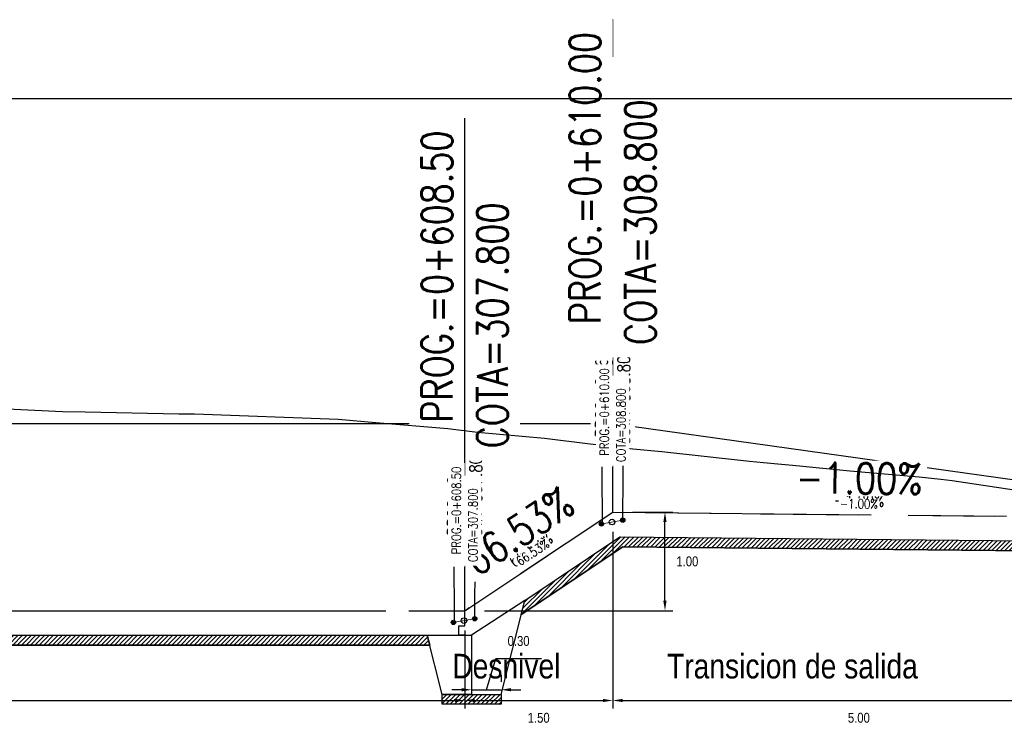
# Model space of a CAD drawing. Header units: metres. Extents: x 719936 to 720643, y 9143565 to 9144018.
# Tile 41 of 56: x 720529.22 to 720539.22, y 9143950.33 to 9143957.48. Entities that reach past the tile are written whole.
import ezdxf

# ---------------------------------------------------------------- set-up
doc = ezdxf.new("R2010")
doc.units = ezdxf.units.M
for name, pattern in [('CENTER', [2, 1.25, -0.25, 0.25, -0.25]), ('CENTER2', [1.125, 0.75, -0.125, 0.125, -0.125]), ('DASHED', [0.75, 0.5, -0.25]), ('DASHED2', [0.375, 0.25, -0.125])]:
    doc.linetypes.add(name, pattern=pattern)
for name, color, linetype in [('-01-C-DESCOLMA', 5, 'CENTER2'), ('01_CIVI_322_PF_GRID', 8, 'Continuous'), ('AecObjExplode_PLANTA RAPIDA_Vport_1ECE', 7, 'Continuous'), ('AecObjExplode_PLANTA RAPIDA_Vport_1ED3', 7, 'Continuous'), ('AecObjExplode_PLANTA RAPIDA_Vport_1ED7', 7, 'Continuous'), ('AecObjExplode_PLANTA RAPIDA_Vport_220C', 7, 'Continuous'), ('AecObjExplode_PLANTA RAPIDA_Vport_22C7', 7, 'Continuous'), ('AecObjExplode_PLANTA RAPIDA_Vport_22CB', 7, 'Continuous'), ('AecObjExplode_PLANTA RAPIDA_Vport_22E2', 7, 'Continuous'), ('AecObjExplode_PLANTA RAPIDA_Vport_22EB', 7, 'Continuous'), ('AecObjExplode_PLANTA RAPIDA_Vport_2460', 7, 'Continuous'), ('AecObjExplode_PLANTA RAPIDA_Vport_2496', 7, 'Continuous'), ('AIR.A3-TN', 32, 'Continuous'), ('AIR.A3_NOTAS', 7, 'Continuous'), ('AIR_NOTAS A-3', 7, 'Continuous'), ('C-ALIG', 5, 'CENTER'), ('C-Borde de Camino', 2, 'Continuous'), ('Layer1 (.05)', 8, 'Continuous'), ('LNII-TP-TEXTO', 1, 'Continuous')]:
    doc.layers.add(name, color=color, linetype=linetype)
doc.layers.add('COTAS-01', color=1, linetype='Continuous', lineweight=30)
doc.styles.add('AIR-Simplex.(0.80)', font='simplex.shx', dxfattribs={"width": 0.8})
doc.styles.add('Arial Narrow', font='ARIALN.TTF')
doc.styles.add('R80-50', font='romans.shx', dxfattribs={"width": 0.8, "height": 0.3})
doc.dimstyles.new('1-50', dxfattribs={"dimtxt": 0.3, "dimasz": 0.06, "dimexe": 0.08, "dimexo": 0.2, "dimgap": 0.05, "dimtad": 2, "dimtih": 1, "dimtoh": 1, "dimzin": 4, "dimdsep": 46, "dimtxsty": 'R80-50', "dimblk1": 'TICK2', "dimblk2": 'TICK2', "dimsah": 1, "dimcen": 0.09, "dimclrd": 1, "dimclre": 1, "dimclrt": 7, "dimadec": 0, "dimazin": 0, "dimtfac": 1, "dimtmove": 0, "dimatfit": 3, "dimldrblk": 'TICK2', "dimfxl": 1, "dimtolj": 1, "dimtzin": 0, "dimarcsym": 0})

# ---------------------------------------------------------------- blocks, each defined once
blk = doc.blocks.new('water stop')
at = {"layer": 'Layer1 (.05)'}
h = blk.add_hatch(color=256, dxfattribs=at)
h.dxf.hatch_style = 1
edge = h.paths.add_edge_path()
edge.add_arc((720675.2, 9143996.886), 0.0221, 176.5714, 536.5714, ccw=False)
h = blk.add_hatch(dxfattribs=at)
h.set_pattern_fill('AR-BRSTD', color=256, scale=0.013033)
h.set_pattern_definition([(0, (-322910.8009, -4097122.9582), (0, 0.88285196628), []), (90, (-322910.8009, -4097122.9582), (-1.32411243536, 0.88285196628), [0.88285196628, -0.88285196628])])
edge = h.paths.add_edge_path()
edge.add_arc((720675.31, 9143996.886), 0.0283, 176.5714, 536.5714, ccw=False)
h = blk.add_hatch(color=256, dxfattribs=at)
h.dxf.hatch_style = 1
edge = h.paths.add_edge_path()
edge.add_arc((720675.42, 9143996.886), 0.0221, 176.5714, 536.5714, ccw=False)
at = {"layer": 'LNII-TP-TEXTO'}
h = blk.add_hatch(dxfattribs=at)
h.set_pattern_fill('AR-BRSTD', color=1, scale=0.013033)
h.set_pattern_definition([(0, (-322910.9113, -4097122.9582), (0, 0.88285196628), []), (90, (-322910.9113, -4097122.9582), (-1.32411243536, 0.88285196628), [0.88285196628, -0.88285196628])])
edge = h.paths.add_edge_path()
edge.add_arc((720675.2, 9143996.886), 0.0221, 176.5714, 536.5714, ccw=False)
h = blk.add_hatch(dxfattribs=at)
h.set_pattern_fill('AR-BRSTD', color=1, scale=0.009)
h.set_pattern_definition([(0, (0.0762, 0), (0, 0.6096762), []), (90, (0.0762, 0), (-0.9144, 0.6096762), [0.6096762, -0.6096762])])
edge = h.paths.add_edge_path()
edge.add_arc((720675.42, 9143996.886), 0.0221, 176.5714, 536.5714, ccw=False)
at = {"layer": 'Layer1 (.05)', "const_width": 0.00724, "flags": 128}
blk.add_lwpolyline([(720675.2, 9143996.886), (720675.42, 9143996.886)], dxfattribs=at)
at = {"layer": 'Layer1 (.05)'}
for centre, radius in [((720675.2, 9143996.886), 0.0221), ((720675.31, 9143996.886), 0.0283), ((720675.42, 9143996.886), 0.0221)]:
    blk.add_circle(centre, radius, dxfattribs=at)
blk = doc.blocks.new('*D49')
at = {"color": 1, "lineweight": -2, "transparency": 16777216}
for p, q in [((720522.941, 9143951.283), (720522.941, 9143950.491)), ((720533.741, 9143951.283), (720533.741, 9143950.491)), ((720523.041, 9143950.571), (720533.641, 9143950.571))]:
    blk.add_line(p, q, dxfattribs=at)
at = {"color": 1, "transparency": 16777216}
for points in [[(720523.041, 9143950.588), (720523.041, 9143950.555), (720522.941, 9143950.571)], [(720533.641, 9143950.588), (720533.641, 9143950.555), (720533.741, 9143950.571)]]:
    blk.add_solid(points, dxfattribs=at)
at = {"layer": 'Defpoints', "color": 0, "transparency": 16777216}
for p in [(720522.941, 9143951.483), (720533.741, 9143951.483), (720533.741, 9143950.571)]:
    blk.add_point(p, dxfattribs=at)
at = {"color": 7, "transparency": 16777216, "insert": (720528.341, 9143950.395), "char_height": 0.1, "attachment_point": 5, "style": 'Arial Narrow'}
blk.add_mtext('\\A1;10.80', dxfattribs=at)
blk = doc.blocks.new('TICK2')
at = {"layer": 'COTAS-01', "ltscale": 0.5}
blk.add_line((-1.25, 0), (1.25, 0), dxfattribs=at)
blk.add_circle((0, 0), 0.5, dxfattribs=at)
blk = doc.blocks.new('*D50')
at = {"color": 1, "lineweight": -2, "transparency": 16777216}
for p, q in [((720535.244, 9143952.283), (720535.244, 9143950.491)), ((720533.741, 9143951.283), (720533.741, 9143950.491)), ((720533.841, 9143950.571), (720535.144, 9143950.571))]:
    blk.add_line(p, q, dxfattribs=at)
at = {"color": 1, "transparency": 16777216}
for points in [[(720533.841, 9143950.588), (720533.841, 9143950.555), (720533.741, 9143950.571)], [(720535.144, 9143950.588), (720535.144, 9143950.555), (720535.244, 9143950.571)]]:
    blk.add_solid(points, dxfattribs=at)
at = {"layer": 'Defpoints', "color": 0, "transparency": 16777216}
for p in [(720535.244, 9143952.483), (720533.741, 9143951.483), (720535.244, 9143950.571)]:
    blk.add_point(p, dxfattribs=at)
at = {"color": 7, "transparency": 16777216, "insert": (720534.492, 9143950.395), "char_height": 0.1, "attachment_point": 5, "style": 'Arial Narrow'}
blk.add_mtext('\\A1;1.50', dxfattribs=at)
blk = doc.blocks.new('*D53')
at = {"color": 1, "lineweight": -2, "transparency": 16777216}
for p, q in [((720535.244, 9143952.283), (720535.244, 9143950.491)), ((720540.244, 9143952.232), (720540.244, 9143950.491)), ((720535.344, 9143950.571), (720540.144, 9143950.571))]:
    blk.add_line(p, q, dxfattribs=at)
at = {"color": 1, "transparency": 16777216}
for points in [[(720535.344, 9143950.588), (720535.344, 9143950.555), (720535.244, 9143950.571)], [(720540.144, 9143950.588), (720540.144, 9143950.555), (720540.244, 9143950.571)]]:
    blk.add_solid(points, dxfattribs=at)
at = {"layer": 'Defpoints', "color": 0, "transparency": 16777216}
for p in [(720535.244, 9143952.483), (720540.244, 9143952.432), (720540.244, 9143950.571)]:
    blk.add_point(p, dxfattribs=at)
at = {"color": 7, "transparency": 16777216, "insert": (720537.744, 9143950.395), "char_height": 0.1, "attachment_point": 5, "style": 'Arial Narrow'}
blk.add_mtext('\\A1;5.00', dxfattribs=at)
blk = doc.blocks.new('*D58')
at = {"color": 1, "lineweight": -2, "transparency": 16777216}
for p, q in [((720533.961, 9143950.68), (720534.057, 9143950.999)), ((720534.057, 9143950.999), (720534.52, 9143950.999)), ((720533.811, 9143950.833), (720533.811, 9143950.76)), ((720534.111, 9143950.833), (720534.111, 9143950.76)), ((720533.711, 9143950.68), (720533.611, 9143950.68)), ((720533.811, 9143950.68), (720534.111, 9143950.68)), ((720533.811, 9143950.68), (720534.111, 9143950.68)), ((720534.211, 9143950.68), (720534.311, 9143950.68))]:
    blk.add_line(p, q, dxfattribs=at)
at = {"color": 1, "transparency": 16777216}
for points in [[(720533.711, 9143950.697), (720533.711, 9143950.664), (720533.811, 9143950.68)], [(720534.211, 9143950.697), (720534.211, 9143950.664), (720534.111, 9143950.68)]]:
    blk.add_solid(points, dxfattribs=at)
at = {"layer": 'Defpoints', "color": 0, "transparency": 16777216}
for p in [(720533.811, 9143950.633), (720534.111, 9143950.68), (720534.111, 9143950.633)]:
    blk.add_point(p, dxfattribs=at)
at = {"color": 7, "transparency": 16777216, "insert": (720534.288, 9143951.175), "char_height": 0.1, "attachment_point": 5, "style": 'Arial Narrow'}
blk.add_mtext('\\A1;0.30', dxfattribs=at)
blk = doc.blocks.new('*D52')
at = {"color": 1, "lineweight": -2, "transparency": 16777216}
for p, q in [((720535.444, 9143952.483), (720535.855, 9143952.483)), ((720535.775, 9143951.583), (720535.775, 9143952.383)), ((720533.941, 9143951.483), (720535.855, 9143951.483))]:
    blk.add_line(p, q, dxfattribs=at)
at = {"color": 1, "transparency": 16777216}
for points in [[(720535.758, 9143952.383), (720535.791, 9143952.383), (720535.775, 9143952.483)], [(720535.758, 9143951.583), (720535.791, 9143951.583), (720535.775, 9143951.483)]]:
    blk.add_solid(points, dxfattribs=at)
at = {"layer": 'Defpoints', "color": 0, "transparency": 16777216}
for p in [(720535.244, 9143952.483), (720535.775, 9143952.483), (720533.741, 9143951.483)]:
    blk.add_point(p, dxfattribs=at)
at = {"color": 7, "transparency": 16777216, "insert": (720536.002, 9143951.983), "char_height": 0.1, "attachment_point": 5, "style": 'Arial Narrow'}
blk.add_mtext('\\A1;1.00', dxfattribs=at)
blk = doc.blocks.new('AecObjExplode_PLANTA RAPIDA_Vport_1ECE')
at = {"layer": '-01-C-DESCOLMA', "color": 5, "linetype": 'CENTER2', "lineweight": 30, "ltscale": 5, "flags": 128}
blk.add_lwpolyline([(720495.244, 9143953.852), (720505.244, 9143953.707), (720510.694, 9143953.683), (720522.941, 9143951.483), (720533.741, 9143951.483), (720535.244, 9143952.483), (720540.244, 9143952.432), (720543.244, 9143952.333)], dxfattribs=at)
at = {"layer": '01_CIVI_322_PF_GRID', "color": 7, "linetype": 'Continuous', "lineweight": -3}
blk.add_line((720495.244, 9143956.683), (720545.244, 9143956.683), dxfattribs=at)
at = {"layer": 'AIR.A3-TN', "color": 32, "linetype": 'Continuous', "lineweight": -3, "ltscale": 5, "flags": 128}
blk.add_lwpolyline([(720529.02, 9143953.534), (720529.656, 9143953.506), (720529.885, 9143953.503), (720530.839, 9143953.483), (720530.945, 9143953.483), (720530.997, 9143953.481), (720532.455, 9143953.427), (720532.839, 9143953.395), (720533.57, 9143953.334), (720533.871, 9143953.295), (720534.552, 9143953.235), (720535.014, 9143953.176), (720535.448, 9143953.127), (720535.742, 9143953.1), (720536.633, 9143953.001), (720536.775, 9143952.988), (720537.141, 9143952.952), (720537.653, 9143952.904), (720538.357, 9143952.843), (720538.577, 9143952.819), (720538.693, 9143952.804), (720539.39, 9143952.699)], dxfattribs=at)
at = {"layer": 'AIR_NOTAS A-3', "color": 7, "linetype": 'Continuous', "lineweight": -3}
blk.add_line((720535.244, 9143952.483), (720535.244, 9143957.483), dxfattribs=at)
at = {"layer": 'AIR.A3_NOTAS', "color": 7, "linetype": 'Continuous', "lineweight": -3, "char_height": 0.3125, "attachment_point": 8, "style": 'AIR-Simplex.(0.80)', "bg_fill": 3, "box_fill_scale": 1.08, "bg_fill_color": 256, "bg_fill_true_color": 13158600, "bg_fill_transparency": 0}
for s, insert, width, rotation in [('-1.00%', (720537.746, 9143952.67), 1.32262, 359.4242), ('66.53%', (720534.374, 9143952.159), 1.29857, 33.6357)]:
    blk.add_mtext(s, dxfattribs=dict(at, insert=insert, width=width, rotation=rotation))
at = {"layer": 'AIR_NOTAS A-3', "color": 7, "linetype": 'Continuous', "lineweight": -3, "char_height": 0.3125, "rotation": 90, "style": 'AIR-Simplex.(0.80)', "bg_fill": 3, "box_fill_scale": 1.4, "bg_fill_color": 256, "bg_fill_true_color": 13158600, "bg_fill_transparency": 0}
for s, insert, width, attachment_point in [('PROG.=0+610.00', (720535.119, 9143957.358), 3.21036, 9), ('COTA=308.800', (720535.369, 9143954.179), 2.80155, 1), ('PROG.=0+608.50', (720533.616, 9143956.358), 3.25845, 9), ('COTA=307.800', (720533.866, 9143953.131), 2.80155, 1)]:
    blk.add_mtext(s, dxfattribs=dict(at, insert=insert, width=width, attachment_point=attachment_point))
at = {"layer": 'AIR_NOTAS A-3', "color": 7, "linetype": 'Continuous', "lineweight": -3}
blk.add_line((720533.741, 9143951.483), (720533.741, 9143956.483), dxfattribs=at)
blk = doc.blocks.new('AecObjExplode_PLANTA RAPIDA_Vport_1ED3')
at = {"layer": '-01-C-DESCOLMA', "color": 5, "linetype": 'CENTER2', "lineweight": 30, "ltscale": 5, "flags": 128}
blk.add_lwpolyline([(720495.244, 9143953.852), (720505.244, 9143953.707), (720510.694, 9143953.683), (720522.941, 9143951.483), (720533.741, 9143951.483), (720535.244, 9143952.483), (720540.244, 9143952.432), (720543.244, 9143952.333)], dxfattribs=at)
at = {"layer": '01_CIVI_322_PF_GRID', "color": 7, "linetype": 'Continuous', "lineweight": -3}
blk.add_line((720495.244, 9143956.683), (720545.244, 9143956.683), dxfattribs=at)
at = {"layer": 'AIR.A3-TN', "color": 32, "linetype": 'Continuous', "lineweight": -3, "ltscale": 5, "flags": 128}
blk.add_lwpolyline([(720529.02, 9143953.534), (720529.656, 9143953.506), (720529.885, 9143953.503), (720530.839, 9143953.483), (720530.945, 9143953.483), (720530.997, 9143953.481), (720532.455, 9143953.427), (720532.839, 9143953.395), (720533.57, 9143953.334), (720533.871, 9143953.295), (720534.552, 9143953.235), (720535.014, 9143953.176), (720535.448, 9143953.127), (720535.742, 9143953.1), (720536.633, 9143953.001), (720536.775, 9143952.988), (720537.141, 9143952.952), (720537.653, 9143952.904), (720538.357, 9143952.843), (720538.577, 9143952.819), (720538.693, 9143952.804), (720539.39, 9143952.699)], dxfattribs=at)
at = {"layer": 'AIR_NOTAS A-3', "color": 7, "linetype": 'Continuous', "lineweight": -3}
for p, q in [((720535.244, 9143952.483), (720535.244, 9143954.483)), ((720533.741, 9143951.483), (720533.741, 9143953.483))]:
    blk.add_line(p, q, dxfattribs=at)
at = {"layer": 'AIR.A3_NOTAS', "color": 7, "linetype": 'Continuous', "lineweight": -3, "char_height": 0.125, "attachment_point": 8, "style": 'AIR-Simplex.(0.80)', "bg_fill": 3, "box_fill_scale": 1.08, "bg_fill_color": 256, "bg_fill_true_color": 13158600, "bg_fill_transparency": 0}
for s, insert, width, rotation in [('-1.00%', (720537.745, 9143952.542), 0.52905, 359.4242), ('66.53%', (720534.445, 9143952.053), 0.51943, 33.6357)]:
    blk.add_mtext(s, dxfattribs=dict(at, insert=insert, width=width, rotation=rotation))
at = {"layer": 'AIR_NOTAS A-3', "color": 7, "linetype": 'Continuous', "lineweight": -3, "char_height": 0.125, "rotation": 90, "style": 'AIR-Simplex.(0.80)', "bg_fill": 3, "box_fill_scale": 1.4, "bg_fill_color": 256, "bg_fill_true_color": 13158600, "bg_fill_transparency": 0}
for s, insert, width, attachment_point in [('PROG.=0+610.00', (720535.194, 9143954.433), 1.28414, 9), ('COTA=308.800', (720535.294, 9143953.161), 1.12062, 1), ('PROG.=0+608.50', (720533.691, 9143953.433), 1.30338, 9), ('COTA=307.800', (720533.791, 9143952.142), 1.12062, 1)]:
    blk.add_mtext(s, dxfattribs=dict(at, insert=insert, width=width, attachment_point=attachment_point))
blk = doc.blocks.new('AecObjExplode_PLANTA RAPIDA_Vport_1ED7')
at = {"layer": '-01-C-DESCOLMA', "color": 5, "linetype": 'CENTER2', "lineweight": 30, "ltscale": 5, "flags": 128}
blk.add_lwpolyline([(720495.244, 9143953.852), (720505.244, 9143953.707), (720510.694, 9143953.683), (720522.941, 9143951.483), (720533.741, 9143951.483), (720535.244, 9143952.483), (720540.244, 9143952.432), (720543.244, 9143952.333)], dxfattribs=at)
at = {"layer": '01_CIVI_322_PF_GRID', "color": 7, "linetype": 'Continuous', "lineweight": -3}
blk.add_line((720495.244, 9143956.683), (720545.244, 9143956.683), dxfattribs=at)
at = {"layer": 'AIR.A3-TN', "color": 32, "linetype": 'Continuous', "lineweight": -3, "ltscale": 5, "flags": 128}
blk.add_lwpolyline([(720529.02, 9143953.534), (720529.656, 9143953.506), (720529.885, 9143953.503), (720530.839, 9143953.483), (720530.945, 9143953.483), (720530.997, 9143953.481), (720532.455, 9143953.427), (720532.839, 9143953.395), (720533.57, 9143953.334), (720533.871, 9143953.295), (720534.552, 9143953.235), (720535.014, 9143953.176), (720535.448, 9143953.127), (720535.742, 9143953.1), (720536.633, 9143953.001), (720536.775, 9143952.988), (720537.141, 9143952.952), (720537.653, 9143952.904), (720538.357, 9143952.843), (720538.577, 9143952.819), (720538.693, 9143952.804), (720539.39, 9143952.699)], dxfattribs=at)
at = {"layer": 'AIR_NOTAS A-3', "color": 7, "linetype": 'Continuous', "lineweight": -3}
for p, q in [((720535.244, 9143952.483), (720535.244, 9143954.483)), ((720533.741, 9143951.483), (720533.741, 9143953.483))]:
    blk.add_line(p, q, dxfattribs=at)
at = {"layer": 'AIR.A3_NOTAS', "color": 7, "linetype": 'Continuous', "lineweight": -3, "char_height": 0.125, "attachment_point": 8, "style": 'AIR-Simplex.(0.80)', "bg_fill": 3, "box_fill_scale": 1.08, "bg_fill_color": 256, "bg_fill_true_color": 13158600, "bg_fill_transparency": 0}
for s, insert, width, rotation in [('-1.00%', (720537.745, 9143952.542), 0.52905, 359.4242), ('66.53%', (720534.445, 9143952.053), 0.51943, 33.6357)]:
    blk.add_mtext(s, dxfattribs=dict(at, insert=insert, width=width, rotation=rotation))
at = {"layer": 'AIR_NOTAS A-3', "color": 7, "linetype": 'Continuous', "lineweight": -3, "char_height": 0.125, "rotation": 90, "style": 'AIR-Simplex.(0.80)', "bg_fill": 3, "box_fill_scale": 1.4, "bg_fill_color": 256, "bg_fill_true_color": 13158600, "bg_fill_transparency": 0}
for s, insert, width, attachment_point in [('PROG.=0+610.00', (720535.194, 9143954.433), 1.28414, 9), ('COTA=308.800', (720535.294, 9143953.161), 1.12062, 1), ('PROG.=0+608.50', (720533.691, 9143953.433), 1.30338, 9), ('COTA=307.800', (720533.791, 9143952.142), 1.12062, 1)]:
    blk.add_mtext(s, dxfattribs=dict(at, insert=insert, width=width, attachment_point=attachment_point))
blk = doc.blocks.new('AecObjExplode_PLANTA RAPIDA_Vport_220C')
at = {"layer": '-01-C-DESCOLMA', "color": 5, "linetype": 'CENTER2', "lineweight": 30, "ltscale": 5, "flags": 128}
blk.add_lwpolyline([(720495.244, 9143953.852), (720505.244, 9143953.707), (720510.694, 9143953.683), (720522.941, 9143951.483), (720533.741, 9143951.483), (720535.244, 9143952.483), (720540.244, 9143952.432), (720543.244, 9143952.333)], dxfattribs=at)
at = {"layer": '01_CIVI_322_PF_GRID', "color": 7, "linetype": 'Continuous', "lineweight": -3}
blk.add_line((720495.244, 9143956.683), (720545.244, 9143956.683), dxfattribs=at)
at = {"layer": 'AIR.A3-TN', "color": 32, "linetype": 'Continuous', "lineweight": -3, "ltscale": 5, "flags": 128}
blk.add_lwpolyline([(720529.02, 9143953.534), (720529.656, 9143953.506), (720529.885, 9143953.503), (720530.839, 9143953.483), (720530.945, 9143953.483), (720530.997, 9143953.481), (720532.455, 9143953.427), (720532.839, 9143953.395), (720533.57, 9143953.334), (720533.871, 9143953.295), (720534.552, 9143953.235), (720535.014, 9143953.176), (720535.448, 9143953.127), (720535.742, 9143953.1), (720536.633, 9143953.001), (720536.775, 9143952.988), (720537.141, 9143952.952), (720537.653, 9143952.904), (720538.357, 9143952.843), (720538.577, 9143952.819), (720538.693, 9143952.804), (720539.39, 9143952.699)], dxfattribs=at)
at = {"layer": 'AIR_NOTAS A-3', "color": 7, "linetype": 'Continuous', "lineweight": -3}
blk.add_line((720535.244, 9143952.483), (720535.244, 9143957.483), dxfattribs=at)
at = {"layer": 'AIR.A3_NOTAS', "color": 7, "linetype": 'Continuous', "lineweight": -3, "char_height": 0.3125, "attachment_point": 8, "style": 'AIR-Simplex.(0.80)', "bg_fill": 3, "box_fill_scale": 1.08, "bg_fill_color": 256, "bg_fill_true_color": 13158600, "bg_fill_transparency": 0}
for s, insert, width, rotation in [('-1.00%', (720537.746, 9143952.67), 1.32262, 359.4242), ('66.53%', (720534.374, 9143952.159), 1.29857, 33.6357)]:
    blk.add_mtext(s, dxfattribs=dict(at, insert=insert, width=width, rotation=rotation))
at = {"layer": 'AIR_NOTAS A-3', "color": 7, "linetype": 'Continuous', "lineweight": -3, "char_height": 0.3125, "rotation": 90, "style": 'AIR-Simplex.(0.80)', "bg_fill": 3, "box_fill_scale": 1.4, "bg_fill_color": 256, "bg_fill_true_color": 13158600, "bg_fill_transparency": 0}
for s, insert, width, attachment_point in [('PROG.=0+610.00', (720535.119, 9143957.358), 3.21036, 9), ('COTA=308.800', (720535.369, 9143954.179), 2.80155, 1), ('PROG.=0+608.50', (720533.616, 9143956.358), 3.25845, 9), ('COTA=307.800', (720533.866, 9143953.131), 2.80155, 1)]:
    blk.add_mtext(s, dxfattribs=dict(at, insert=insert, width=width, attachment_point=attachment_point))
at = {"layer": 'AIR_NOTAS A-3', "color": 7, "linetype": 'Continuous', "lineweight": -3}
blk.add_line((720533.741, 9143951.483), (720533.741, 9143956.483), dxfattribs=at)
blk = doc.blocks.new('AecObjExplode_PLANTA RAPIDA_Vport_22C7')
at = {"layer": '-01-C-DESCOLMA', "color": 5, "linetype": 'CENTER2', "lineweight": 30, "ltscale": 5, "flags": 128}
blk.add_lwpolyline([(720495.244, 9143953.852), (720505.244, 9143953.707), (720510.694, 9143953.683), (720522.941, 9143951.483), (720533.741, 9143951.483), (720535.244, 9143952.483), (720540.244, 9143952.432), (720543.244, 9143952.333)], dxfattribs=at)
at = {"layer": '01_CIVI_322_PF_GRID', "color": 7, "linetype": 'Continuous', "lineweight": -3}
blk.add_line((720495.244, 9143956.683), (720545.244, 9143956.683), dxfattribs=at)
at = {"layer": 'AIR.A3-TN', "color": 32, "linetype": 'Continuous', "lineweight": -3, "ltscale": 5, "flags": 128}
blk.add_lwpolyline([(720529.02, 9143953.534), (720529.656, 9143953.506), (720529.885, 9143953.503), (720530.839, 9143953.483), (720530.945, 9143953.483), (720530.997, 9143953.481), (720532.455, 9143953.427), (720532.839, 9143953.395), (720533.57, 9143953.334), (720533.871, 9143953.295), (720534.552, 9143953.235), (720535.014, 9143953.176), (720535.448, 9143953.127), (720535.742, 9143953.1), (720536.633, 9143953.001), (720536.775, 9143952.988), (720537.141, 9143952.952), (720537.653, 9143952.904), (720538.357, 9143952.843), (720538.577, 9143952.819), (720538.693, 9143952.804), (720539.39, 9143952.699)], dxfattribs=at)
at = {"layer": 'AIR_NOTAS A-3', "color": 7, "linetype": 'Continuous', "lineweight": -3}
for p, q in [((720535.244, 9143952.483), (720535.244, 9143953.983)), ((720533.741, 9143951.483), (720533.741, 9143952.983))]:
    blk.add_line(p, q, dxfattribs=at)
at = {"layer": 'AIR.A3_NOTAS', "color": 7, "linetype": 'Continuous', "lineweight": -3, "char_height": 0.0938, "attachment_point": 8, "style": 'AIR-Simplex.(0.80)', "bg_fill": 3, "box_fill_scale": 1.08, "bg_fill_color": 256, "bg_fill_true_color": 13158600, "bg_fill_transparency": 0}
for s, insert, width, rotation in [('-1.00%', (720537.744, 9143952.521), 0.39679, 359.4242), ('66.53%', (720534.457, 9143952.036), 0.38957, 33.6357)]:
    blk.add_mtext(s, dxfattribs=dict(at, insert=insert, width=width, rotation=rotation))
at = {"layer": 'AIR_NOTAS A-3', "color": 7, "linetype": 'Continuous', "lineweight": -3, "char_height": 0.09375, "rotation": 90, "style": 'AIR-Simplex.(0.80)', "bg_fill": 3, "box_fill_scale": 1.4, "bg_fill_color": 256, "bg_fill_true_color": 13158600, "bg_fill_transparency": 0}
for s, insert, width, attachment_point in [('PROG.=0+610.00', (720535.206, 9143953.945), 0.96311, 9), ('COTA=308.800', (720535.281, 9143952.991), 0.84046, 1), ('PROG.=0+608.50', (720533.703, 9143952.945), 0.97754, 9), ('COTA=307.800', (720533.778, 9143951.977), 0.84046, 1)]:
    blk.add_mtext(s, dxfattribs=dict(at, insert=insert, width=width, attachment_point=attachment_point))
blk = doc.blocks.new('AecObjExplode_PLANTA RAPIDA_Vport_22CB')
at = {"layer": '-01-C-DESCOLMA', "color": 5, "linetype": 'CENTER2', "lineweight": 30, "ltscale": 5, "flags": 128}
blk.add_lwpolyline([(720495.244, 9143953.852), (720505.244, 9143953.707), (720510.694, 9143953.683), (720522.941, 9143951.483), (720533.741, 9143951.483), (720535.244, 9143952.483), (720540.244, 9143952.432), (720543.244, 9143952.333)], dxfattribs=at)
at = {"layer": '01_CIVI_322_PF_GRID', "color": 7, "linetype": 'Continuous', "lineweight": -3}
blk.add_line((720495.244, 9143956.683), (720545.244, 9143956.683), dxfattribs=at)
at = {"layer": 'AIR.A3-TN', "color": 32, "linetype": 'Continuous', "lineweight": -3, "ltscale": 5, "flags": 128}
blk.add_lwpolyline([(720529.02, 9143953.534), (720529.656, 9143953.506), (720529.885, 9143953.503), (720530.839, 9143953.483), (720530.945, 9143953.483), (720530.997, 9143953.481), (720532.455, 9143953.427), (720532.839, 9143953.395), (720533.57, 9143953.334), (720533.871, 9143953.295), (720534.552, 9143953.235), (720535.014, 9143953.176), (720535.448, 9143953.127), (720535.742, 9143953.1), (720536.633, 9143953.001), (720536.775, 9143952.988), (720537.141, 9143952.952), (720537.653, 9143952.904), (720538.357, 9143952.843), (720538.577, 9143952.819), (720538.693, 9143952.804), (720539.39, 9143952.699)], dxfattribs=at)
at = {"layer": 'AIR_NOTAS A-3', "color": 7, "linetype": 'Continuous', "lineweight": -3}
for p, q in [((720535.244, 9143952.483), (720535.244, 9143953.983)), ((720533.741, 9143951.483), (720533.741, 9143952.983))]:
    blk.add_line(p, q, dxfattribs=at)
at = {"layer": 'AIR.A3_NOTAS', "color": 7, "linetype": 'Continuous', "lineweight": -3, "char_height": 0.0938, "attachment_point": 8, "style": 'AIR-Simplex.(0.80)', "bg_fill": 3, "box_fill_scale": 1.08, "bg_fill_color": 256, "bg_fill_true_color": 13158600, "bg_fill_transparency": 0}
for s, insert, width, rotation in [('-1.00%', (720537.744, 9143952.521), 0.39679, 359.4242), ('66.53%', (720534.457, 9143952.036), 0.38957, 33.6357)]:
    blk.add_mtext(s, dxfattribs=dict(at, insert=insert, width=width, rotation=rotation))
at = {"layer": 'AIR_NOTAS A-3', "color": 7, "linetype": 'Continuous', "lineweight": -3, "char_height": 0.09375, "rotation": 90, "style": 'AIR-Simplex.(0.80)', "bg_fill": 3, "box_fill_scale": 1.4, "bg_fill_color": 256, "bg_fill_true_color": 13158600, "bg_fill_transparency": 0}
for s, insert, width, attachment_point in [('PROG.=0+610.00', (720535.206, 9143953.945), 0.96311, 9), ('COTA=308.800', (720535.281, 9143952.991), 0.84046, 1), ('PROG.=0+608.50', (720533.703, 9143952.945), 0.97754, 9), ('COTA=307.800', (720533.778, 9143951.977), 0.84046, 1)]:
    blk.add_mtext(s, dxfattribs=dict(at, insert=insert, width=width, attachment_point=attachment_point))
blk = doc.blocks.new('AecObjExplode_PLANTA RAPIDA_Vport_22E2')
at = {"layer": '-01-C-DESCOLMA', "color": 5, "linetype": 'CENTER2', "lineweight": 30, "ltscale": 5, "flags": 128}
blk.add_lwpolyline([(720495.244, 9143953.852), (720505.244, 9143953.707), (720510.694, 9143953.683), (720522.941, 9143951.483), (720533.741, 9143951.483), (720535.244, 9143952.483), (720540.244, 9143952.432), (720543.244, 9143952.333)], dxfattribs=at)
at = {"layer": '01_CIVI_322_PF_GRID', "color": 7, "linetype": 'Continuous', "lineweight": -3}
blk.add_line((720495.244, 9143956.683), (720545.244, 9143956.683), dxfattribs=at)
at = {"layer": 'AIR.A3-TN', "color": 32, "linetype": 'Continuous', "lineweight": -3, "ltscale": 5, "flags": 128}
blk.add_lwpolyline([(720529.02, 9143953.534), (720529.656, 9143953.506), (720529.885, 9143953.503), (720530.839, 9143953.483), (720530.945, 9143953.483), (720530.997, 9143953.481), (720532.455, 9143953.427), (720532.839, 9143953.395), (720533.57, 9143953.334), (720533.871, 9143953.295), (720534.552, 9143953.235), (720535.014, 9143953.176), (720535.448, 9143953.127), (720535.742, 9143953.1), (720536.633, 9143953.001), (720536.775, 9143952.988), (720537.141, 9143952.952), (720537.653, 9143952.904), (720538.357, 9143952.843), (720538.577, 9143952.819), (720538.693, 9143952.804), (720539.39, 9143952.699)], dxfattribs=at)
at = {"layer": 'AIR_NOTAS A-3', "color": 7, "linetype": 'Continuous', "lineweight": -3}
for p, q in [((720535.244, 9143952.483), (720535.244, 9143953.983)), ((720533.741, 9143951.483), (720533.741, 9143952.983))]:
    blk.add_line(p, q, dxfattribs=at)
at = {"layer": 'AIR.A3_NOTAS', "color": 7, "linetype": 'Continuous', "lineweight": -3, "char_height": 0.0938, "attachment_point": 8, "style": 'AIR-Simplex.(0.80)', "bg_fill": 3, "box_fill_scale": 1.08, "bg_fill_color": 256, "bg_fill_true_color": 13158600, "bg_fill_transparency": 0}
for s, insert, width, rotation in [('-1.00%', (720537.744, 9143952.521), 0.39679, 359.4242), ('66.53%', (720534.457, 9143952.036), 0.38957, 33.6357)]:
    blk.add_mtext(s, dxfattribs=dict(at, insert=insert, width=width, rotation=rotation))
at = {"layer": 'AIR_NOTAS A-3', "color": 7, "linetype": 'Continuous', "lineweight": -3, "char_height": 0.09375, "rotation": 90, "style": 'AIR-Simplex.(0.80)', "bg_fill": 3, "box_fill_scale": 1.4, "bg_fill_color": 256, "bg_fill_true_color": 13158600, "bg_fill_transparency": 0}
for s, insert, width, attachment_point in [('PROG.=0+610.00', (720535.206, 9143953.945), 0.96311, 9), ('COTA=308.800', (720535.281, 9143952.991), 0.84046, 1), ('PROG.=0+608.50', (720533.703, 9143952.945), 0.97754, 9), ('COTA=307.800', (720533.778, 9143951.977), 0.84046, 1)]:
    blk.add_mtext(s, dxfattribs=dict(at, insert=insert, width=width, attachment_point=attachment_point))
blk = doc.blocks.new('AecObjExplode_PLANTA RAPIDA_Vport_22EB')
at = {"layer": '-01-C-DESCOLMA', "color": 5, "linetype": 'CENTER2', "lineweight": 30, "ltscale": 5, "flags": 128}
blk.add_lwpolyline([(720495.244, 9143953.852), (720505.244, 9143953.707), (720510.694, 9143953.683), (720522.941, 9143951.483), (720533.741, 9143951.483), (720535.244, 9143952.483), (720540.244, 9143952.432), (720543.244, 9143952.333)], dxfattribs=at)
at = {"layer": '01_CIVI_322_PF_GRID', "color": 7, "linetype": 'Continuous', "lineweight": -3}
blk.add_line((720495.244, 9143956.683), (720545.244, 9143956.683), dxfattribs=at)
at = {"layer": 'AIR.A3-TN', "color": 32, "linetype": 'Continuous', "lineweight": -3, "ltscale": 5, "flags": 128}
blk.add_lwpolyline([(720529.02, 9143953.534), (720529.656, 9143953.506), (720529.885, 9143953.503), (720530.839, 9143953.483), (720530.945, 9143953.483), (720530.997, 9143953.481), (720532.455, 9143953.427), (720532.839, 9143953.395), (720533.57, 9143953.334), (720533.871, 9143953.295), (720534.552, 9143953.235), (720535.014, 9143953.176), (720535.448, 9143953.127), (720535.742, 9143953.1), (720536.633, 9143953.001), (720536.775, 9143952.988), (720537.141, 9143952.952), (720537.653, 9143952.904), (720538.357, 9143952.843), (720538.577, 9143952.819), (720538.693, 9143952.804), (720539.39, 9143952.699)], dxfattribs=at)
at = {"layer": 'AIR_NOTAS A-3', "color": 7, "linetype": 'Continuous', "lineweight": -3}
for p, q in [((720535.244, 9143952.483), (720535.244, 9143953.983)), ((720533.741, 9143951.483), (720533.741, 9143952.983))]:
    blk.add_line(p, q, dxfattribs=at)
at = {"layer": 'AIR.A3_NOTAS', "color": 7, "linetype": 'Continuous', "lineweight": -3, "char_height": 0.0938, "attachment_point": 8, "style": 'AIR-Simplex.(0.80)', "bg_fill": 3, "box_fill_scale": 1.08, "bg_fill_color": 256, "bg_fill_true_color": 13158600, "bg_fill_transparency": 0}
for s, insert, width, rotation in [('-1.00%', (720537.744, 9143952.521), 0.39679, 359.4242), ('66.53%', (720534.457, 9143952.036), 0.38957, 33.6357)]:
    blk.add_mtext(s, dxfattribs=dict(at, insert=insert, width=width, rotation=rotation))
at = {"layer": 'AIR_NOTAS A-3', "color": 7, "linetype": 'Continuous', "lineweight": -3, "char_height": 0.09375, "rotation": 90, "style": 'AIR-Simplex.(0.80)', "bg_fill": 3, "box_fill_scale": 1.4, "bg_fill_color": 256, "bg_fill_true_color": 13158600, "bg_fill_transparency": 0}
for s, insert, width, attachment_point in [('PROG.=0+610.00', (720535.206, 9143953.945), 0.96311, 9), ('COTA=308.800', (720535.281, 9143952.991), 0.84046, 1), ('PROG.=0+608.50', (720533.703, 9143952.945), 0.97754, 9), ('COTA=307.800', (720533.778, 9143951.977), 0.84046, 1)]:
    blk.add_mtext(s, dxfattribs=dict(at, insert=insert, width=width, attachment_point=attachment_point))
blk = doc.blocks.new('AecObjExplode_PLANTA RAPIDA_Vport_2460')
at = {"layer": '-01-C-DESCOLMA', "color": 5, "linetype": 'CENTER2', "lineweight": 30, "ltscale": 5, "flags": 128}
blk.add_lwpolyline([(720495.244, 9143953.852), (720505.244, 9143953.707), (720510.694, 9143953.683), (720522.941, 9143951.483), (720533.741, 9143951.483), (720535.244, 9143952.483), (720540.244, 9143952.432), (720543.244, 9143952.333)], dxfattribs=at)
at = {"layer": '01_CIVI_322_PF_GRID', "color": 7, "linetype": 'Continuous', "lineweight": -3}
blk.add_line((720495.244, 9143956.683), (720545.244, 9143956.683), dxfattribs=at)
at = {"layer": 'AIR.A3-TN', "color": 32, "linetype": 'Continuous', "lineweight": -3, "ltscale": 5, "flags": 128}
blk.add_lwpolyline([(720529.02, 9143953.534), (720529.656, 9143953.506), (720529.885, 9143953.503), (720530.839, 9143953.483), (720530.945, 9143953.483), (720530.997, 9143953.481), (720532.455, 9143953.427), (720532.839, 9143953.395), (720533.57, 9143953.334), (720533.871, 9143953.295), (720534.552, 9143953.235), (720535.014, 9143953.176), (720535.448, 9143953.127), (720535.742, 9143953.1), (720536.633, 9143953.001), (720536.775, 9143952.988), (720537.141, 9143952.952), (720537.653, 9143952.904), (720538.357, 9143952.843), (720538.577, 9143952.819), (720538.693, 9143952.804), (720539.39, 9143952.699)], dxfattribs=at)
at = {"layer": 'AIR_NOTAS A-3', "color": 7, "linetype": 'Continuous', "lineweight": -3}
for p, q in [((720535.244, 9143952.483), (720535.244, 9143953.983)), ((720533.741, 9143951.483), (720533.741, 9143952.983))]:
    blk.add_line(p, q, dxfattribs=at)
at = {"layer": 'AIR.A3_NOTAS', "color": 7, "linetype": 'Continuous', "lineweight": -3, "char_height": 0.0937, "attachment_point": 8, "style": 'AIR-Simplex.(0.80)', "bg_fill": 3, "box_fill_scale": 1.08, "bg_fill_color": 256, "bg_fill_true_color": 13158600, "bg_fill_transparency": 0}
for s, insert, width, rotation in [('-1.00%', (720537.744, 9143952.521), 0.39679, 359.4242), ('66.53%', (720534.457, 9143952.036), 0.38957, 33.6357)]:
    blk.add_mtext(s, dxfattribs=dict(at, insert=insert, width=width, rotation=rotation))
at = {"layer": 'AIR_NOTAS A-3', "color": 7, "linetype": 'Continuous', "lineweight": -3, "char_height": 0.09375, "rotation": 90, "style": 'AIR-Simplex.(0.80)', "bg_fill": 3, "box_fill_scale": 1.4, "bg_fill_color": 256, "bg_fill_true_color": 13158600, "bg_fill_transparency": 0}
for s, insert, width, attachment_point in [('PROG.=0+610.00', (720535.206, 9143953.945), 0.96311, 9), ('COTA=308.800', (720535.281, 9143952.991), 0.84046, 1), ('PROG.=0+608.50', (720533.703, 9143952.945), 0.97754, 9), ('COTA=307.800', (720533.778, 9143951.977), 0.84046, 1)]:
    blk.add_mtext(s, dxfattribs=dict(at, insert=insert, width=width, attachment_point=attachment_point))
blk = doc.blocks.new('AecObjExplode_PLANTA RAPIDA_Vport_2496')
at = {"layer": '-01-C-DESCOLMA', "color": 5, "linetype": 'CENTER2', "lineweight": 30, "ltscale": 5, "flags": 128}
blk.add_lwpolyline([(720495.244, 9143953.852), (720505.244, 9143953.707), (720510.694, 9143953.683), (720522.941, 9143951.483), (720533.741, 9143951.483), (720535.244, 9143952.483), (720540.244, 9143952.432), (720543.244, 9143952.333)], dxfattribs=at)
at = {"layer": '01_CIVI_322_PF_GRID', "color": 7, "linetype": 'Continuous', "lineweight": -3}
blk.add_line((720495.244, 9143956.683), (720545.244, 9143956.683), dxfattribs=at)
at = {"layer": 'AIR.A3-TN', "color": 32, "linetype": 'Continuous', "lineweight": -3, "ltscale": 5, "flags": 128}
blk.add_lwpolyline([(720529.02, 9143953.534), (720529.656, 9143953.506), (720529.885, 9143953.503), (720530.839, 9143953.483), (720530.945, 9143953.483), (720530.997, 9143953.481), (720532.455, 9143953.427), (720532.839, 9143953.395), (720533.57, 9143953.334), (720533.871, 9143953.295), (720534.552, 9143953.235), (720535.014, 9143953.176), (720535.448, 9143953.127), (720535.742, 9143953.1), (720536.633, 9143953.001), (720536.775, 9143952.988), (720537.141, 9143952.952), (720537.653, 9143952.904), (720538.357, 9143952.843), (720538.577, 9143952.819), (720538.693, 9143952.804), (720539.39, 9143952.699)], dxfattribs=at)
at = {"layer": 'AIR_NOTAS A-3', "color": 7, "linetype": 'Continuous', "lineweight": -3}
for p, q in [((720535.244, 9143952.483), (720535.244, 9143953.983)), ((720533.741, 9143951.483), (720533.741, 9143952.983))]:
    blk.add_line(p, q, dxfattribs=at)
at = {"layer": 'AIR.A3_NOTAS', "color": 7, "linetype": 'Continuous', "lineweight": -3, "char_height": 0.0938, "attachment_point": 8, "style": 'AIR-Simplex.(0.80)', "bg_fill": 3, "box_fill_scale": 1.08, "bg_fill_color": 256, "bg_fill_true_color": 13158600, "bg_fill_transparency": 0}
for s, insert, width, rotation in [('-1.00%', (720537.744, 9143952.521), 0.39679, 359.4242), ('66.53%', (720534.457, 9143952.036), 0.38957, 33.6357)]:
    blk.add_mtext(s, dxfattribs=dict(at, insert=insert, width=width, rotation=rotation))
at = {"layer": 'AIR_NOTAS A-3', "color": 7, "linetype": 'Continuous', "lineweight": -3, "char_height": 0.09375, "rotation": 90, "style": 'AIR-Simplex.(0.80)', "bg_fill": 3, "box_fill_scale": 1.4, "bg_fill_color": 256, "bg_fill_true_color": 13158600, "bg_fill_transparency": 0}
for s, insert, width, attachment_point in [('PROG.=0+610.00', (720535.206, 9143953.945), 0.96311, 9), ('COTA=308.800', (720535.281, 9143952.991), 0.84046, 1), ('PROG.=0+608.50', (720533.703, 9143952.945), 0.97754, 9), ('COTA=307.800', (720533.778, 9143951.977), 0.84046, 1)]:
    blk.add_mtext(s, dxfattribs=dict(at, insert=insert, width=width, attachment_point=attachment_point))

msp = doc.modelspace()

# ---------------------------------------------------------------- hatches: boundary and pattern name
at = {"layer": 'C-ALIG', "ltscale": 10, "true_color": 0xd7ebd2, "transparency": 33554534}
h = msp.add_hatch(dxfattribs=at)
h.set_pattern_fill('ANSI31', color=254, scale=0.01)
h.set_pattern_definition([(45, (1517.2198, 2008.505966), (-0.02245064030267, 0.02245064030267), [])])
h.paths.add_polyline_path([(720534.314, 9143951.443), (720534.35, 9143951.587), (720535.318, 9143952.232), (720539.793, 9143952.187), (720539.818, 9143952.087), (720535.348, 9143952.132)])
h = msp.add_hatch(dxfattribs=at)
h.set_pattern_fill('ANSI31', color=254, scale=0.01)
h.set_pattern_definition([(45, (1517.466733, 2008.305898), (-0.02245064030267, 0.02245064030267), [])])
h.paths.add_polyline_path([(720523.345, 9143951.133), (720523.37, 9143951.233), (720533.361, 9143951.233), (720533.386, 9143951.133)])
h = msp.add_hatch(dxfattribs=at)
h.set_pattern_fill('ANSI31', color=254, scale=0.01)
h.set_pattern_definition([(45, (1540.358693, 2006.305812), (-0.02245064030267, 0.02245064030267), [])])
h.paths.add_polyline_path([(720533.511, 9143950.633), (720534.111, 9143950.633), (720534.111, 9143950.533), (720533.511, 9143950.533)])

# ---------------------------------------------------------------- linework, layer by layer
at = {"color": 6, "flags": 128}
for points in [[(720520.846, 9143953.383), (720535.244, 9143953.383), (720540.244, 9143952.683)], [(720534.314, 9143951.443), (720535.348, 9143952.132), (720539.818, 9143952.087)], [(720523.345, 9143951.133), (720533.386, 9143951.133)]]:
    msp.add_lwpolyline(points, dxfattribs=at)
at = {"flags": 128}
for points in [[(720533.741, 9143951.483), (720533.741, 9143953.383)], [(720535.244, 9143952.483), (720535.244, 9143953.383)], [(720533.741, 9143951.233), (720533.682, 9143951.233), (720533.682, 9143951.328), (720533.742, 9143951.328), (720533.741, 9143951.483)]]:
    msp.add_lwpolyline(points, dxfattribs=at)
at = {"color": 3, "flags": 128}
for points in [[(720534.35, 9143951.587), (720533.811, 9143951.233), (720533.811, 9143950.633), (720534.111, 9143950.633)], [(720533.361, 9143951.233), (720533.811, 9143951.233), (720533.811, 9143950.633), (720533.511, 9143950.633)]]:
    msp.add_lwpolyline(points, close=True, dxfattribs=at)
at = {"layer": 'C-ALIG', "color": 8, "ltscale": 10}
for points in [[(720534.314, 9143951.443), (720534.35, 9143951.587), (720535.318, 9143952.232), (720539.793, 9143952.187), (720539.818, 9143952.087), (720535.348, 9143952.132), (720534.314, 9143951.443)], [(720523.345, 9143951.133), (720523.37, 9143951.233), (720533.361, 9143951.233), (720533.386, 9143951.133), (720523.345, 9143951.133)]]:
    msp.add_lwpolyline(points, dxfattribs=at)
msp.add_lwpolyline([(720533.511, 9143950.633), (720534.111, 9143950.633), (720534.111, 9143950.533), (720533.511, 9143950.533)], close=True, dxfattribs=at)
at = {"layer": 'C-Borde de Camino', "color": 3, "linetype": 'DASHED', "lineweight": -3, "ltscale": 2}
msp.add_lwpolyline([(720495.244, 9143953.852), (720505.244, 9143953.707), (720510.694, 9143953.683), (720522.941, 9143951.483), (720533.741, 9143951.483), (720535.244, 9143952.483), (720540.244, 9143952.432), (720543.244, 9143952.333)], dxfattribs=at)
at = {"layer": 'LNII-TP-TEXTO', "linetype": 'DASHED2', "ltscale": 10, "flags": 128}
for points in [[(720533.637, 9143951.38), (720533.628, 9143953.368)], [(720533.844, 9143951.38), (720533.854, 9143953.368)], [(720535.14, 9143952.38), (720535.135, 9143953.383)], [(720535.347, 9143952.38), (720535.352, 9143953.368)]]:
    msp.add_lwpolyline(points, dxfattribs=at)

# ---------------------------------------------------------------- block references
at = {"layer": 'LNII-TP-TEXTO', "rotation": 10.00342760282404}
for p in [(1599193.196, 13781.949), (1599191.693, 13780.949)]:
    msp.add_blockref('water stop', p, dxfattribs=at)

# ---------------------------------------------------------------- texts
at = {"ltscale": 10, "char_height": 0.25, "attachment_point": 1, "style": 'Arial Narrow'}
for s, insert in [('Desnivel', (720533.615, 9143951.045)), ('Transicion de salida', (720535.796, 9143951.045))]:
    msp.add_mtext_dynamic_manual_height_columns(s, width=334.29248, gutter_width=9, heights=[0], dxfattribs=dict(at, insert=insert))

# ---------------------------------------------------------------- dimensions: what is measured, and where the dimension line sits
for base, p1, p2, picture, middle in [((720535.244, 9143950.571), (720533.741, 9143951.483), (720535.244, 9143952.483), '*D50', (720534.492, 9143950.395)), ((720540.244, 9143950.571), (720535.244, 9143952.483), (720540.244, 9143952.432), '*D53', (720537.744, 9143950.395)), ((720533.741, 9143950.571), (720522.941, 9143951.483), (720533.741, 9143951.483), '*D49', (720528.341, 9143950.395))]:
    dim = msp.add_linear_dim(base=base, p1=p1, p2=p2, dimstyle='1-50', override={"dimtxt": 0.1, "dimasz": 0.1, "dimgap": 0.125, "dimtoh": 0, "dimzin": 0, "dimtxsty": 'Arial Narrow', "dimtmove": 1})
    dim.commit()
    dim.dimension.update_dxf_attribs({"geometry": picture, "text_midpoint": middle})
dim = msp.add_linear_dim(base=(720535.775, 9143952.483), p1=(720533.741, 9143951.483), p2=(720535.244, 9143952.483), angle=90, dimstyle='1-50', override={"dimtxt": 0.1, "dimasz": 0.1, "dimgap": 0.125, "dimtoh": 0, "dimzin": 0, "dimtxsty": 'Arial Narrow', "dimtmove": 1})
dim.commit()
dim.dimension.update_dxf_attribs({"geometry": '*D52', "text_midpoint": (720536.002, 9143951.983)})
dim = msp.add_aligned_dim(p1=(720533.811, 9143950.633), p2=(720534.111, 9143950.633), distance=0.048, dimstyle='1-50', override={"dimtxt": 0.1, "dimasz": 0.1, "dimgap": 0.125, "dimtoh": 0, "dimzin": 0, "dimtxsty": 'Arial Narrow', "dimtmove": 1})
dim.commit()
dim.dimension.update_dxf_attribs({"geometry": '*D58', "text_midpoint": (720534.182, 9143951.175)})

# ---------------------------------------------------------------- next in the draw order: block references
at = {"layer": 'AecObjExplode_PLANTA RAPIDA_Vport_1ECE'}
msp.add_blockref('AecObjExplode_PLANTA RAPIDA_Vport_1ECE', (0, 0), dxfattribs=at)

# ---------------------------------------------------------------- next in the draw order: block references
at = {"layer": 'AecObjExplode_PLANTA RAPIDA_Vport_1ED3'}
msp.add_blockref('AecObjExplode_PLANTA RAPIDA_Vport_1ED3', (0, 0), dxfattribs=at)

# ---------------------------------------------------------------- next in the draw order: block references
at = {"layer": 'AecObjExplode_PLANTA RAPIDA_Vport_1ED7'}
msp.add_blockref('AecObjExplode_PLANTA RAPIDA_Vport_1ED7', (0, 0), dxfattribs=at)

# ---------------------------------------------------------------- next in the draw order: block references
at = {"layer": 'AecObjExplode_PLANTA RAPIDA_Vport_220C'}
msp.add_blockref('AecObjExplode_PLANTA RAPIDA_Vport_220C', (0, 0), dxfattribs=at)

# ---------------------------------------------------------------- next in the draw order: block references
at = {"layer": 'AecObjExplode_PLANTA RAPIDA_Vport_22C7'}
msp.add_blockref('AecObjExplode_PLANTA RAPIDA_Vport_22C7', (0, 0), dxfattribs=at)

# ---------------------------------------------------------------- next in the draw order: block references
at = {"layer": 'AecObjExplode_PLANTA RAPIDA_Vport_22CB'}
msp.add_blockref('AecObjExplode_PLANTA RAPIDA_Vport_22CB', (0, 0), dxfattribs=at)

# ---------------------------------------------------------------- next in the draw order: block references
at = {"layer": 'AecObjExplode_PLANTA RAPIDA_Vport_22E2'}
msp.add_blockref('AecObjExplode_PLANTA RAPIDA_Vport_22E2', (0, 0), dxfattribs=at)

# ---------------------------------------------------------------- next in the draw order: block references
at = {"layer": 'AecObjExplode_PLANTA RAPIDA_Vport_22EB'}
msp.add_blockref('AecObjExplode_PLANTA RAPIDA_Vport_22EB', (0, 0), dxfattribs=at)

# ---------------------------------------------------------------- next in the draw order: block references
at = {"layer": 'AecObjExplode_PLANTA RAPIDA_Vport_2460'}
msp.add_blockref('AecObjExplode_PLANTA RAPIDA_Vport_2460', (0, 0), dxfattribs=at)

# ---------------------------------------------------------------- next in the draw order: block references
at = {"layer": 'AecObjExplode_PLANTA RAPIDA_Vport_2496'}
msp.add_blockref('AecObjExplode_PLANTA RAPIDA_Vport_2496', (0, 0), dxfattribs=at)

doc.saveas('drawing.dxf')
